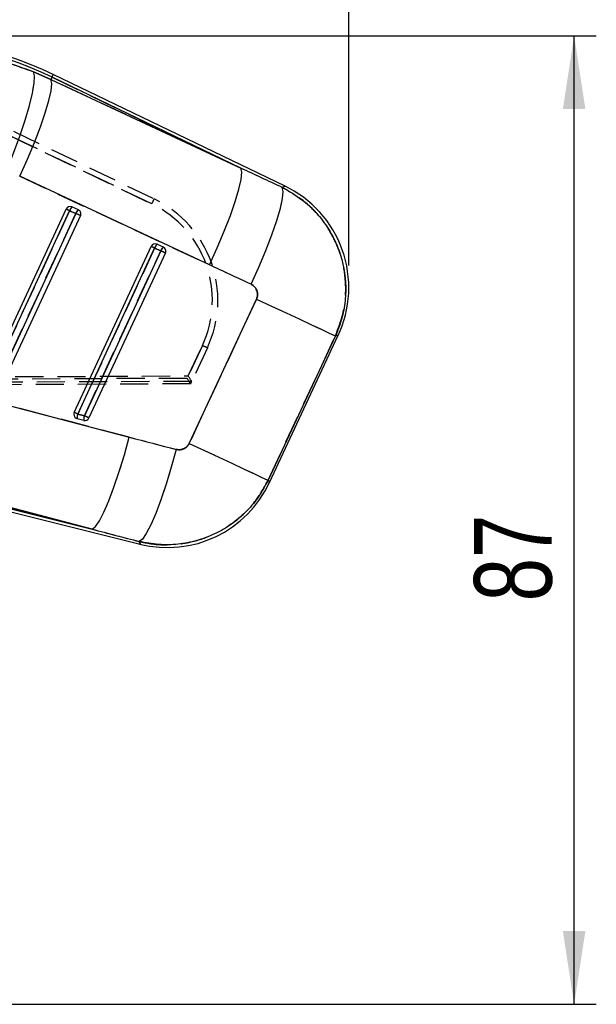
# Model space of a CAD drawing. Extents: x 87 to 707, y 28 to 560.
# Tile 12 of 19: x 526 to 578, y 414 to 503. Entities that reach past the tile are written whole.
import ezdxf

# ---------------------------------------------------------------- set-up
doc = ezdxf.new("R2010")
doc.units = 0
doc.header["$LTSCALE"] = 2
doc.linetypes.add('HIDDEN', pattern=[1.905, 1.27, -0.635])
doc.layers.get('0').update_dxf_attribs({"linetype": 'CONTINUOUS'})
doc.styles.add('SLDTEXTSTYLE0', font='TXT', dxfattribs={"width": 0.75})
doc.dimstyles.new('SLDDIMSTYLE0', dxfattribs={"dimtxt": 7, "dimasz": 6.604, "dimexe": 0, "dimexo": 0.0625, "dimgap": 1.75, "dimtad": 1, "dimdec": 0, "dimrnd": 1e-09, "dimzin": 12, "dimtxsty": 'SLDTEXTSTYLE0', "dimsah": 1, "dimcen": 0.09, "dimazin": 3, "dimtfac": 1, "dimtdec": 0, "dimtofl": 0, "dimtmove": 0, "dimatfit": 3, "dimtolj": 1, "dimtzin": 12})
doc.dimstyles.new('SLDDIMSTYLE1', dxfattribs={"dimtxt": 7, "dimasz": 6.604, "dimexe": 0, "dimexo": 0.0625, "dimgap": 1.75, "dimtad": 1, "dimdec": 0, "dimrnd": 1e-09, "dimzin": 12, "dimtxsty": 'SLDTEXTSTYLE0', "dimsah": 1, "dimcen": 0.09, "dimazin": 3, "dimtfac": 1, "dimtofl": 0, "dimtmove": 0, "dimatfit": 3, "dimtolj": 1, "dimtzin": 12})

# ---------------------------------------------------------------- blocks, each defined once
blk = doc.blocks.new('_D')
at = {"color": 179, "linetype": 'CONTINUOUS'}
for p, q in [((515.794, 501.695), (578.051, 501.695)), ((576.051, 414.325), (576.051, 501.695)), ((340.215, 414.325), (578.051, 414.325))]:
    blk.add_line(p, q, dxfattribs=at)
for points in [[(576.051, 501.695), (575.035, 495.091), (577.067, 495.091)], [(576.051, 414.325), (577.067, 420.929), (575.035, 420.929)]]:
    blk.add_solid(points, dxfattribs=at)
at = {"color": 179, "linetype": 'CONTINUOUS', "insert": (567.027, 450.682, 0.1), "char_height": 7, "attachment_point": 1, "rotation": 90, "style": 'SLDTEXTSTYLE0'}
blk.add_mtext('87', dxfattribs=at)
blk = doc.blocks.new('_D_1')
at = {"color": 179, "linetype": 'CONTINUOUS'}
for p, q in [((188.5, 483.336), (188.5, 553.012)), ((555.73, 480.989), (555.73, 553.012)), ((555.73, 551.012), (188.5, 551.012))]:
    blk.add_line(p, q, dxfattribs=at)
for points in [[(188.5, 551.012), (195.104, 549.996), (195.104, 552.028)], [(555.73, 551.012), (549.126, 552.028), (549.126, 549.996)]]:
    blk.add_solid(points, dxfattribs=at)
at = {"color": 179, "linetype": 'CONTINUOUS', "insert": (354.043, 560.036, 0.1), "char_height": 7, "attachment_point": 1, "style": 'SLDTEXTSTYLE0'}
blk.add_mtext('367', dxfattribs=at)

msp = doc.modelspace()

# ---------------------------------------------------------------- linework, layer by layer
at = {"color": 7, "linetype": 'CONTINUOUS'}
for p, q in [((527.2776, 498.4538), (528.8596, 497.7566)), ((528.9588, 497.9626), (528.8596, 497.7566)), ((528.8596, 497.7566), (545.9905, 489.7573)), ((545.9905, 489.7573), (528.9588, 497.9626)), ((549.9851, 488.1329), (529.0762, 498.2061)), ((543.1746, 481.0301), (526.0437, 489.0294)), ((522.6913, 469.7811), (530.2306, 486.0626)), ((523.0094, 469.634), (530.5486, 485.9155)), ((530.5486, 485.9155), (531.1021, 485.6723)), ((530.762, 486.2638), (531.3155, 486.0206)), ((531.1021, 485.6723), (523.6065, 469.4851)), ((531.5169, 485.48), (524.0213, 469.2929)), ((530.9642, 467.7185), (537.8982, 482.693)), ((531.2822, 467.5714), (538.2163, 482.5459)), ((538.2163, 482.5459), (538.7697, 482.3027)), ((538.4297, 482.8942), (538.9831, 482.651)), ((538.7697, 482.3027), (531.8793, 467.4225)), ((539.1846, 482.1104), (532.2942, 467.2303)), ((541.3287, 464.9307), (547.3996, 477.9498)), ((554.5211, 474.6289), (548.4502, 461.6099)), ((548.5741, 461.3932), (554.7788, 474.6992)), ((516.6053, 470.5556), (535.9293, 465.4926)), ((531.8793, 467.4225), (531.2822, 467.5714)), ((531.8297, 467.0058), (531.2325, 467.1547)), ((512.717, 462.1473), (532.5939, 457.1914)), ((532.5939, 457.1914), (513.27, 462.2544)), ((512.6516, 461.885), (536.9196, 455.8343))]:
    msp.add_line(p, q, dxfattribs=at)
at = {"color": 7, "linetype": 'HIDDEN'}
for p, q in [((528.8596, 497.7566), (527.2776, 498.4538)), ((528.9588, 497.9626), (528.8596, 497.7566)), ((545.9905, 489.7573), (528.8596, 497.7566)), ((528.9588, 497.9626), (545.9905, 489.7573)), ((525.4701, 493.1), (538.1738, 486.9851)), ((524.8929, 492.824), (537.9591, 486.5346)), ((537.9591, 486.5346), (525.3597, 492.5993)), ((526.0437, 489.0294), (543.1746, 481.0301)), ((530.5486, 485.9155), (523.0094, 469.634)), ((531.1021, 485.6723), (530.5486, 485.9155)), ((523.6065, 469.4851), (531.1021, 485.6723)), ((538.2163, 482.5459), (531.2822, 467.5714)), ((538.7697, 482.3027), (538.2163, 482.5459)), ((531.8793, 467.4225), (538.7697, 482.3027)), ((547.3996, 477.9498), (541.3287, 464.9307)), ((548.4502, 461.6099), (554.5211, 474.6289)), ((542.519, 473.7598), (541.1374, 470.7981)), ((541.2391, 471.0162), (542.519, 473.7598)), ((542.9699, 473.5484), (541.5555, 470.5164)), ((438.0134, 470.5984), (541.2391, 471.0162)), ((541.1374, 470.7981), (438.0546, 470.3484)), ((541.4543, 470.2995), (438.0244, 469.8482)), ((541.5554, 470.5187), (438.0753, 470.0999)), ((535.9293, 465.4926), (516.6053, 470.5556)), ((541.4543, 470.2995), (541.5555, 470.5164)), ((531.2822, 467.5714), (531.8793, 467.4225)), ((532.5939, 457.1914), (512.717, 462.1473)), ((513.27, 462.2544), (532.5939, 457.1914))]:
    msp.add_line(p, q, dxfattribs=at)
at = {"color": 7, "linetype": 'CONTINUOUS', "flags": 128}
for points in [[(524.8749, 489.5401), (525.495, 491.1145), (526.0545, 492.6527), (526.534, 494.1017), (526.917, 495.4112), (527.1903, 496.5361), (527.3443, 497.4375), (527.3737, 498.0841), (527.2776, 498.4538)], [(526.0437, 489.0294), (526.7364, 490.5637), (527.3667, 492.0635), (527.9127, 493.4776), (528.3559, 494.7574), (528.6811, 495.8591), (528.8772, 496.745), (528.9374, 497.3848), (528.8596, 497.7566)], [(543.1746, 481.0301), (543.8674, 482.5644), (544.4976, 484.0642), (545.0436, 485.4783), (545.4868, 486.7581), (545.812, 487.8598), (546.0081, 488.7457), (546.0683, 489.3855), (545.9905, 489.7573)], [(546.9075, 479.2841), (547.6063, 480.8269), (548.2416, 482.3345), (548.7913, 483.7547), (549.2363, 485.0382), (549.5614, 486.1406), (549.7551, 487.0236), (549.8107, 487.6565), (549.7264, 488.0175)], [(547.3996, 477.9498), (548.7684, 477.3115), (550.0653, 476.7067), (551.253, 476.1529), (552.2975, 475.6658), (553.1686, 475.2596), (553.8415, 474.9459), (554.2966, 474.7336), (554.5211, 474.6289)], [(532.5939, 457.1914), (532.8824, 457.4222), (533.2342, 457.938), (533.6377, 458.7215), (534.0796, 459.7469), (534.5453, 460.9802), (535.0192, 462.3805), (535.4857, 463.9015), (535.9293, 465.4926)], [(541.3287, 464.9307), (542.6975, 464.2924), (543.9944, 463.6877), (545.1822, 463.1338), (546.2266, 462.6468), (547.0978, 462.2406), (547.7706, 461.9268), (548.2258, 461.7146), (548.4502, 461.6099)], [(540.1618, 464.3867), (539.7172, 462.7847), (539.2496, 461.2543), (538.7745, 459.8467), (538.3078, 458.6093), (537.8654, 457.5835), (537.462, 456.8039), (537.1111, 456.2965), (536.8246, 456.0784)]]:
    msp.add_lwpolyline(points, dxfattribs=at)
at = {"color": 7, "linetype": 'HIDDEN', "flags": 128}
for points in [[(524.8749, 489.5401), (525.495, 491.1145), (526.0545, 492.6527), (526.534, 494.1017), (526.917, 495.4112), (527.1903, 496.5361), (527.3443, 497.4375), (527.3737, 498.0841), (527.2776, 498.4538)], [(526.0437, 489.0294), (526.7364, 490.5637), (527.3667, 492.0635), (527.9127, 493.4776), (528.3559, 494.7574), (528.6811, 495.8591), (528.8772, 496.745), (528.9374, 497.3848), (528.8596, 497.7566)], [(543.1746, 481.0301), (543.8674, 482.5644), (544.4976, 484.0642), (545.0436, 485.4783), (545.4868, 486.7581), (545.812, 487.8598), (546.0081, 488.7457), (546.0683, 489.3855), (545.9905, 489.7573)], [(546.9075, 479.2841), (547.6063, 480.8269), (548.2416, 482.3345), (548.7913, 483.7547), (549.2363, 485.0382), (549.5614, 486.1406), (549.7551, 487.0236), (549.8107, 487.6565), (549.7264, 488.0175)], [(549.9851, 488.1329), (549.9564, 488.1201), (549.7264, 488.0175)], [(547.3996, 477.9498), (548.7684, 477.3115), (550.0653, 476.7067), (551.253, 476.1529), (552.2975, 475.6658), (553.1686, 475.2596), (553.8415, 474.9459), (554.2966, 474.7336), (554.5211, 474.6289)], [(554.5211, 474.6289), (554.7501, 474.6914), (554.7788, 474.6992)], [(532.5939, 457.1914), (532.8824, 457.4222), (533.2342, 457.938), (533.6377, 458.7215), (534.0796, 459.7469), (534.5453, 460.9802), (535.0192, 462.3805), (535.4857, 463.9015), (535.9293, 465.4926)], [(541.3287, 464.9307), (542.6975, 464.2924), (543.9944, 463.6877), (545.1822, 463.1338), (546.2266, 462.6468), (547.0978, 462.2406), (547.7706, 461.9268), (548.2258, 461.7146), (548.4502, 461.6099)], [(540.1618, 464.3867), (539.7172, 462.7847), (539.2496, 461.2543), (538.7745, 459.8467), (538.3078, 458.6093), (537.8654, 457.5835), (537.462, 456.8039), (537.1111, 456.2965), (536.8246, 456.0784)], [(548.5741, 461.3932), (548.5603, 461.4173), (548.4502, 461.6099)], [(536.8246, 456.0784), (536.909, 455.8614), (536.9196, 455.8343)]]:
    msp.add_lwpolyline(points, dxfattribs=at)
at = {"color": 8, "linetype": 'CONTINUOUS', "flags": 128}
for points in [[(528.9588, 497.9626), (529.0102, 498.0691), (529.0468, 498.1452), (529.0688, 498.1909), (529.0762, 498.2061)], [(549.7264, 488.0175), (549.9564, 488.1201), (549.9851, 488.1329)], [(554.7788, 474.6992), (554.7501, 474.6914), (554.5211, 474.6289)], [(548.4502, 461.6099), (548.5603, 461.4173), (548.5741, 461.3932)], [(536.9196, 455.8343), (536.909, 455.8614), (536.8246, 456.0784)]]:
    msp.add_lwpolyline(points, dxfattribs=at)
at = {"color": 7, "linetype": 'CONTINUOUS'}
for centre, radius, start, end in [((513.7945, 466.4862), 35.2092, 64.276697, 92.5), ((513.7945, 466.4862), 34.9388, 64.276697, 92.5), ((545.5797, 478.9887), 10.15, 334.485522, 64.693019), ((530.599, 485.892), 0.406, 68.945052, 155.153077), ((435.1177, 280.0181), 226.9379, 65.132849, 65.221314), ((531.3122, 485.6872), 0.797, 133.656795, 163.356792), ((530.6065, 485.9106), 0.386, 66.231048, 68.985056), ((531.8656, 485.444), 0.797, 133.656795, 163.356792), ((531.1512, 485.6515), 0.404, 334.875555, 66.001144), ((342.9874, 79.1883), 447.9022, 65.107527, 65.166015), ((538.2667, 482.5224), 0.406, 68.945052, 155.153077), ((442.7853, 276.6485), 226.9379, 65.132849, 65.221314), ((538.9797, 482.3177), 0.7968, 133.651324, 163.35863), ((538.2689, 482.528), 0.4, 66.294649, 68.953836), ((539.5333, 482.0744), 0.7969, 133.65666, 163.356995), ((538.8188, 482.282), 0.404, 334.873282, 66.003386), ((359.3479, 94.5773), 427.2273, 65.106111, 65.16743), ((531.3326, 467.5479), 0.406, 155.153077, 241.054948), ((440.0104, 270.6658), 217.0308, 65.13083, 65.223333), ((532.1171, 467.2606), 0.8909, 159.582679, 186.828225), ((532.7138, 467.1118), 0.8905, 159.578136, 186.836748), ((357.1813, 89.8753), 416.0063, 65.106174, 65.169149), ((531.329, 467.5414), 0.3986, 241.05603, 255.995918), ((531.9261, 467.3991), 0.405, 256.229395, 335.356425), ((539.3751, 465.6828), 10.15, 255.633673, 335.427143)]:
    msp.add_arc(centre, radius, start, end, dxfattribs=at)
at = {"color": 7, "linetype": 'HIDDEN'}
for centre, radius, start, end in [((513.7945, 466.4862), 34.9388, 64.276697, 92.5), ((509.4668, 500.388), 31.6817, 334.070293, 334.972842), ((533.7716, 477.8394), 10.15, 334.99095, 64.296293), ((435.1177, 280.0181), 226.9379, 65.132849, 65.221314), ((531.3122, 485.6872), 0.797, 133.656795, 163.356792), ((531.8656, 485.444), 0.797, 133.656795, 163.356792), ((533.7738, 477.8394), 9.65, 334.99095, 64.296293), ((342.9874, 79.1883), 447.9022, 65.107527, 65.166015), ((442.7853, 276.6485), 226.9379, 65.132849, 65.221314), ((538.9797, 482.3177), 0.7968, 133.651324, 163.35863), ((539.5333, 482.0744), 0.7969, 133.65666, 163.356995), ((359.3479, 94.5773), 427.2273, 65.106111, 65.16743), ((513.6551, 411.5977), 68.5365, 64.676702, 65.093046), ((440.0104, 270.6658), 217.0308, 65.13083, 65.223333), ((532.1171, 467.2606), 0.8909, 159.582679, 186.828225), ((532.7138, 467.1118), 0.8905, 159.578136, 186.836748), ((357.1813, 89.8753), 416.0063, 65.106174, 65.169149)]:
    msp.add_arc(centre, radius, start, end, dxfattribs=at)
at = {"color": 7, "linetype": 'CONTINUOUS'}
for centre, major_axis, ratio, start_param, end_param in [((551.1381, 408.7119), (403.4328, -194.5024), 0.1586389, 1.6506194, 1.6598531), ((552.2719, 408.1832), (403.4402, -194.487), 0.1382425, 1.6506083, 1.6598421), ((601.0649, 512.8201), (443.2222, -108.7934), 0.1356176, 4.5982543, 4.6078962), ((599.9311, 513.3488), (443.2843, -108.5442), 0.1556261, 4.5980938, 4.6077357)]:
    msp.add_ellipse(centre, major_axis=major_axis, ratio=ratio, start_param=start_param, end_param=end_param, dxfattribs=at)
at = {"color": 7, "linetype": 'HIDDEN'}
for centre, major_axis, ratio, start_param, end_param in [((551.1381, 408.7119), (403.4328, -194.5024), 0.1586389, 1.6506194, 1.6598531), ((552.2719, 408.1832), (403.4402, -194.487), 0.1382425, 1.6506083, 1.6598421), ((541.1352, 470.7981), (-0.3191, 0.4986), 0.003104, 3.1415927, 4.7104024), ((541.237, 471.0162), (-0.3191, 0.4987), 0.003104, 3.2094402, 4.710403), ((541.0027, 470.5141), (0.5531, 0.0034), 0.063181, 6.2532427, 6.319122), ((601.0649, 512.8201), (443.2222, -108.7934), 0.1356176, 4.5982543, 4.6078962), ((599.9311, 513.3488), (443.2843, -108.5442), 0.1556261, 4.5980938, 4.6077357)]:
    msp.add_ellipse(centre, major_axis=major_axis, ratio=ratio, start_param=start_param, end_param=end_param, dxfattribs=at)
at = {"color": 7, "linetype": 'CONTINUOUS'}
for points, knots in [([(512.2837, 501.09), (514.0855, 501.0849), (517.5312, 501.0753), (522.5961, 500.1522), (525.7062, 499.0239), (527.2776, 498.4538)], [0, 0, 0, 0, 0.35160391, 0.67238398, 1, 1, 1, 1]), ([(549.7264, 488.0175), (550.3367, 487.6748), (551.4588, 487.0446), (552.8277, 485.7514), (554.0023, 484.2266), (555.0851, 482.0164), (555.533, 479.5925), (555.3798, 477.3677), (555.0453, 475.8808), (554.6755, 474.9978), (554.5211, 474.6289)], [0, 0, 0, 0, 0.1331763, 0.2448725, 0.3565687, 0.4990231, 0.7107405, 0.8171892, 0.9236381, 1, 1, 1, 1]), ([(547.3996, 477.9498), (547.4152, 477.9867), (547.4741, 478.1263), (547.5116, 478.3922), (547.4556, 478.6893), (547.3175, 478.9608), (547.1351, 479.1602), (546.9697, 479.2503), (546.9075, 479.2841)], [0, 0, 0, 0, 0.076042, 0.286951, 0.4978077, 0.6404227, 0.8648311, 1, 1, 1, 1]), ([(540.1618, 464.3867), (540.1671, 464.3853), (540.2819, 464.3561), (540.5178, 464.3388), (540.8056, 464.4164), (541.0563, 464.5648), (541.2247, 464.7339), (541.3028, 464.8817), (541.3287, 464.9307)], [0, 0, 0, 0, 0.0119338, 0.256452, 0.5011507, 0.6418776, 0.8812514, 1, 1, 1, 1]), ([(548.4502, 461.6099), (548.1909, 461.121), (547.6691, 460.1371), (546.5889, 458.847), (545.2536, 457.6714), (543.7131, 456.7513), (542.0283, 456.121), (540.3271, 455.7934), (538.5663, 455.744), (537.4052, 455.967), (536.8246, 456.0784)], [0, 0, 0, 0, 0.1190874, 0.2396396, 0.3601913, 0.5011311, 0.6234671, 0.7458035, 0.8729016, 1, 1, 1, 1])]:
    msp.add_open_spline(points, degree=3, knots=knots, dxfattribs=at)
at = {"color": 7, "linetype": 'HIDDEN'}
for points, knots in [([(527.2776, 498.4538), (525.6064, 499.0556), (522.3864, 500.2152), (517.3119, 501.0888), (513.9716, 501.0896), (512.2837, 501.09)], [0, 0, 0, 0, 0.3480161, 0.6705315, 1, 1, 1, 1]), ([(554.5211, 474.6289), (554.8252, 475.4376), (555.3266, 476.7709), (555.4893, 478.7555), (555.3698, 480.5231), (554.926, 482.2577), (554.1755, 483.8894), (553.2162, 485.3052), (552.0335, 486.5298), (550.8479, 487.4283), (550.0378, 487.8539), (549.7264, 488.0175)], [0, 0, 0, 0, 0.1640708, 0.2705328, 0.3769948, 0.5010285, 0.6095029, 0.7179769, 0.8254474, 0.932918, 1, 1, 1, 1]), ([(546.9075, 479.2841), (546.9393, 479.268), (547.072, 479.2006), (547.2747, 479.025), (547.425, 478.7678), (547.4983, 478.4864), (547.5002, 478.2165), (547.4301, 478.0308), (547.3996, 477.9498)], [0, 0, 0, 0, 0.0682014, 0.2849187, 0.5017934, 0.6255355, 0.8366405, 1, 1, 1, 1]), ([(541.3287, 464.9307), (541.3245, 464.9219), (541.2723, 464.8128), (541.1316, 464.6217), (540.8825, 464.4507), (540.5941, 464.3547), (540.3559, 464.3436), (540.2018, 464.3778), (540.1618, 464.3867)], [0, 0, 0, 0, 0.0210042, 0.2595996, 0.4981465, 0.6582501, 0.9113115, 1, 1, 1, 1]), ([(536.8246, 456.0784), (537.222, 455.9954), (538.1915, 455.7929), (539.7758, 455.7516), (541.6762, 456.008), (543.9978, 456.8103), (546.0508, 458.2436), (547.5866, 460.0058), (548.1624, 461.0752), (548.4502, 461.6099)], [0, 0, 0, 0, 0.0874627, 0.2134205, 0.3393782, 0.4992433, 0.7385516, 0.8692758, 1, 1, 1, 1])]:
    msp.add_open_spline(points, degree=3, knots=knots, dxfattribs=at)

# ---------------------------------------------------------------- dimensions: what is measured, and where the dimension line sits
at = {"color": 179, "linetype": 'CONTINUOUS'}
dim = msp.add_linear_dim(base=(188.5003, 551.0121), p1=(555.7297, 478.9887), p2=(188.5003, 481.3361), dimstyle='SLDDIMSTYLE1', dxfattribs=at)
dim.commit()
dim.dimension.update_dxf_attribs({"geometry": '_D_1', "text_midpoint": (364.645, 551.0121), "dimtype": 160})
dim = msp.add_linear_dim(base=(576.0509, 501.6954), p1=(338.215, 414.3253), p2=(513.7945, 501.6954), angle=90, dimstyle='SLDDIMSTYLE0', dxfattribs=at)
dim.commit()
dim.dimension.update_dxf_attribs({"geometry": '_D', "text_midpoint": (576.0509, 458.6983), "dimtype": 160})

doc.saveas('drawing.dxf')
